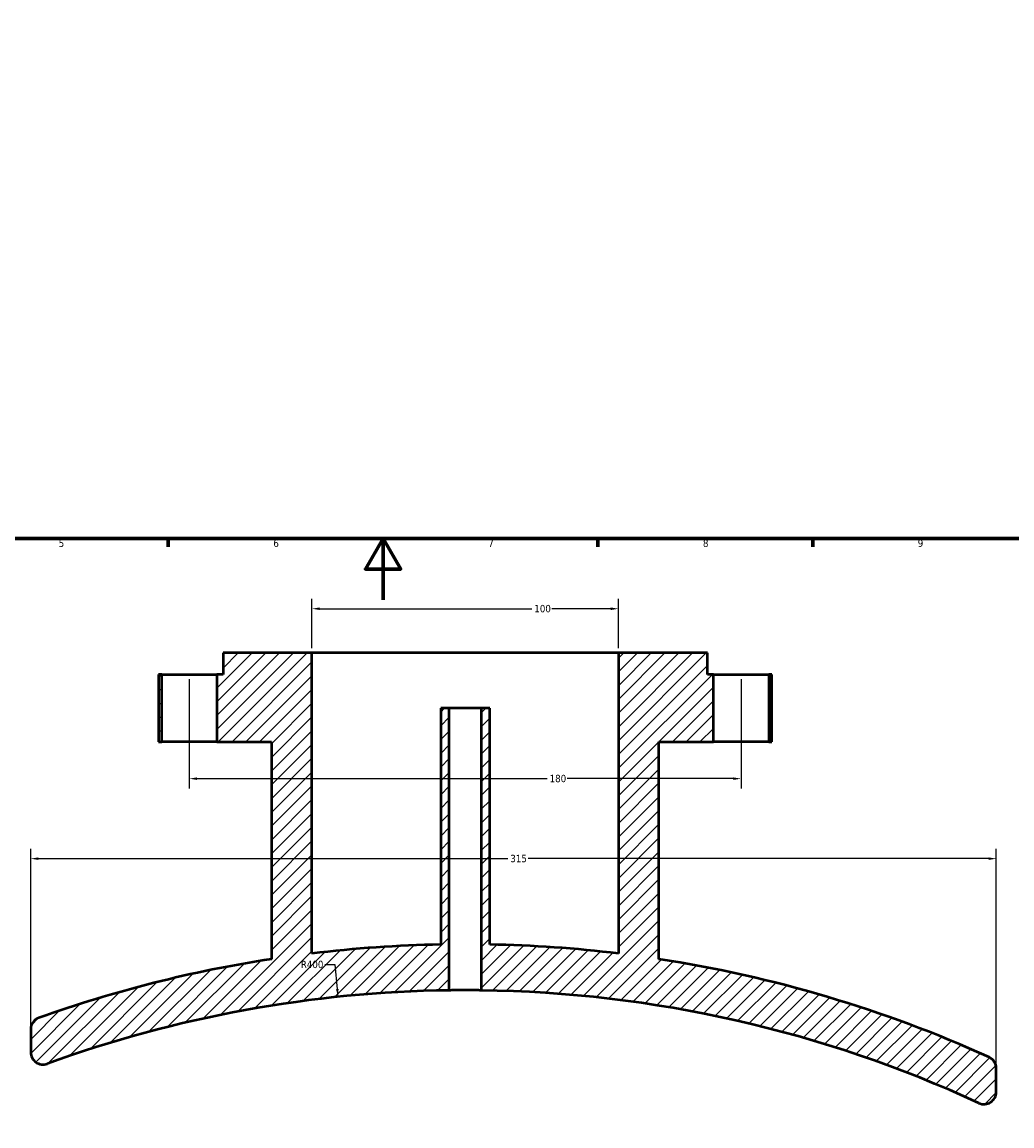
# Model space of a CAD drawing. Header units: millimetres. Extents: x -139 to 1051, y -527 to 904.
# Tile 3 of 9: x 303 to 626, y -172 to 188. Entities that reach past the tile are written whole.
import ezdxf

# ---------------------------------------------------------------- set-up
doc = ezdxf.new("R2010")
doc.units = ezdxf.units.MM
for name, color, linetype, lineweight in [('Border (ANSI)', 7, 'Continuous', 70), ('Dimension (ANSI)', 7, 'Continuous', 25), ('Hatch (ANSI)', 7, 'Continuous', 18), ('Visible (ANSI)', 7, 'Continuous', 50)]:
    doc.layers.add(name, color=color, linetype=linetype, lineweight=lineweight)
doc.styles.add('Note Text (ANSI)', font='tahoma.ttf')
doc.dimstyles.new('Default - mm (ANSI)', dxfattribs={"dimtxt": 2.399999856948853, "dimasz": 2.5, "dimexe": 3.175, "dimexo": 1.6002, "dimgap": 0.7999999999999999, "dimtad": 0, "dimtoh": 1, "dimdec": 0, "dimrnd": 1e-08, "dimzin": 4, "dimdsep": 46, "dimtxsty": 'Note Text (ANSI)', "dimcen": 0.09, "dimdle": 10, "dimclrd": 256, "dimclre": 256, "dimclrt": 5, "dimadec": 1, "dimazin": 1, "dimtfac": 1.270000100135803, "dimtofl": 0, "dimtmove": 0, "dimatfit": 3, "dimfxl": 1, "dimtolj": 1, "dimtzin": 4, "dimlwd": -1, "dimlwe": -1, "dimarcsym": 0})

# ---------------------------------------------------------------- blocks, each defined once
blk = doc.blocks.new('Borders Default Border')
at = {"layer": 'Border (ANSI)'}
for p, q in [((350.4166793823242, 20), (350.4166793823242, 17.20000028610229)), ((490.5833435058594, 20), (490.5833435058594, 17.20000028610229)), ((560.6666564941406, 20), (560.6666564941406, 17.20000028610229))]:
    blk.add_line(p, q, dxfattribs=at)
at = {"layer": 'Border (ANSI)', "flags": 128}
for points in [[(20, 20), (20, 574.0000152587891), (820.9999847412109, 574.0000152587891), (820.9999847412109, 20), (20, 20)], [(420.4999923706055, 0), (420.4999923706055, 20), (414.7264862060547, 10), (426.2734985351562, 10), (420.4999923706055, 20)]]:
    blk.add_lwpolyline(points, dxfattribs=at)
at = {"layer": 'Border (ANSI)', "color": 5, "true_color": 0x0000ff, "char_height": 2.39999994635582, "attachment_point": 7, "style": 'Note Text (ANSI)'}
for s, insert in [('5', (314.6722743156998, 17.1494327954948)), ('6', (384.6922474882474, 17.1494327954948)), ('7', (454.7986208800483, 17.20000005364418)), ('8', (524.8416341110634, 17.14554300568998)), ('9', (594.9153674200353, 17.15332258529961))]:
    blk.add_mtext(s, dxfattribs=dict(at, insert=insert))
blk = doc.blocks.new('*D10')
at = {"layer": 'Defpoints', "color": 0, "transparency": 16777216}
for p in [(405.8169446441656, -129.5240543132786), (447.2880295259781, -527.3684323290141)]:
    blk.add_point(p, dxfattribs=at)
at = {"layer": 'Dimension (ANSI)', "transparency": 16777216}
for p, q in [((401.5318786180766, -118.9870566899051), (404.7185736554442, -118.9870566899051)), ((404.7185736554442, -118.9870566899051), (405.5577503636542, -127.0375269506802))]:
    blk.add_line(p, q, dxfattribs=at)
blk.add_solid([(405.972171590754, -126.9943279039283), (405.1433291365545, -127.0807259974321), (405.8169446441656, -129.5240543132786)], dxfattribs=at)
at = {"layer": 'Dimension (ANSI)', "color": 5, "transparency": 16777216, "insert": (393.6543774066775, -117.7378962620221), "char_height": 2.399999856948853, "attachment_point": 1, "style": 'Note Text (ANSI)'}
blk.add_mtext('\\A1;R400', dxfattribs=at)
blk = doc.blocks.new('*D11')
at = {"layer": 'Defpoints', "color": 0, "transparency": 16777216}
for p in [(357.2880295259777, -24.36843232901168), (537.2880295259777, -24.36843232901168), (537.2880295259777, -58.36843232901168)]:
    blk.add_point(p, dxfattribs=at)
at = {"layer": 'Dimension (ANSI)', "transparency": 16777216}
for p, q in [((357.2880295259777, -25.96863232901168), (357.2880295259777, -61.54343232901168)), ((537.2880295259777, -25.96863232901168), (537.2880295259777, -61.54343232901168)), ((359.7880295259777, -58.36843232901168), (474.0340337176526, -58.36843232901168)), ((534.7880295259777, -58.36843232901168), (480.5420253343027, -58.36843232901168))]:
    blk.add_line(p, q, dxfattribs=at)
for points in [[(359.7880295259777, -57.95176566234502), (359.7880295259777, -58.78509899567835), (357.2880295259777, -58.36843232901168)], [(534.7880295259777, -57.95176566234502), (534.7880295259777, -58.78509899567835), (537.2880295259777, -58.36843232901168)]]:
    blk.add_solid(points, dxfattribs=at)
at = {"layer": 'Dimension (ANSI)', "color": 5, "transparency": 16777216, "insert": (474.8340337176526, -57.11363053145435), "char_height": 2.399999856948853, "attachment_point": 1, "style": 'Note Text (ANSI)'}
blk.add_mtext('\\A1;180', dxfattribs=at)
blk = doc.blocks.new('*D16')
at = {"layer": 'Defpoints', "color": 0, "transparency": 16777216}
for p in [(620.53802952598, -84.45795929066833), (305.5380295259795, -140.1398983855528), (620.53802952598, -152.8348056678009)]:
    blk.add_point(p, dxfattribs=at)
at = {"layer": 'Dimension (ANSI)', "transparency": 16777216}
for p, q in [((305.5380295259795, -138.5396983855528), (305.5380295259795, -81.28295929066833)), ((620.53802952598, -151.2346056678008), (620.53802952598, -81.28295929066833)), ((308.0380295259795, -84.45795929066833), (461.1994131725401, -84.45795929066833)), ((618.03802952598, -84.45795929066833), (467.8766458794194, -84.45795929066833))]:
    blk.add_line(p, q, dxfattribs=at)
for points in [[(308.0380295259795, -84.04129262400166), (308.0380295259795, -84.874625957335), (305.5380295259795, -84.45795929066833)], [(618.03802952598, -84.04129262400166), (618.03802952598, -84.874625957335), (620.53802952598, -84.45795929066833)]]:
    blk.add_solid(points, dxfattribs=at)
at = {"layer": 'Dimension (ANSI)', "color": 5, "transparency": 16777216, "insert": (461.9994131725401, -83.20799295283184), "char_height": 2.399999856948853, "attachment_point": 1, "style": 'Note Text (ANSI)'}
blk.add_mtext('\\A1;315', dxfattribs=at)
blk = doc.blocks.new('*D17')
at = {"layer": 'Defpoints', "color": 0, "transparency": 16777216}
for p in [(497.2880295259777, -2.955572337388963), (397.2880295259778, -17.36843232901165), (497.2880295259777, -17.36843232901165)]:
    blk.add_point(p, dxfattribs=at)
at = {"layer": 'Dimension (ANSI)', "transparency": 16777216}
for p, q in [((397.2880295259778, -15.76823232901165), (397.2880295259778, 0.2194276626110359)), ((497.2880295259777, -15.76823232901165), (497.2880295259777, 0.2194276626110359)), ((399.7880295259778, -2.955572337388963), (469.0340337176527, -2.955572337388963)), ((494.7880295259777, -2.955572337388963), (475.5420253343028, -2.955572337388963))]:
    blk.add_line(p, q, dxfattribs=at)
for points in [[(399.7880295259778, -2.538905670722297), (399.7880295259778, -3.37223900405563), (397.2880295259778, -2.955572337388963)], [(494.7880295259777, -2.538905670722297), (494.7880295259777, -3.37223900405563), (497.2880295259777, -2.955572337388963)]]:
    blk.add_solid(points, dxfattribs=at)
at = {"layer": 'Dimension (ANSI)', "color": 5, "transparency": 16777216, "insert": (469.8340337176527, -1.706411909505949), "char_height": 2.399999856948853, "attachment_point": 1, "style": 'Note Text (ANSI)'}
blk.add_mtext('\\A1;100', dxfattribs=at)

msp = doc.modelspace()

# ---------------------------------------------------------------- hatches: boundary and pattern name
at = {"layer": 'Hatch (ANSI)'}
h = msp.add_hatch(dxfattribs=at)
h.set_pattern_fill('ANSI31', color=256, scale=25.4, style=0)
h.set_pattern_definition([(45, (0, 0), (-2.245064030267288, 2.245064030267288), [])])
edge = h.paths.add_edge_path()
edge.add_line((366.2880295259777, -24.36843232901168), (366.2880295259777, -46.36843232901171))
edge.add_line((366.2880295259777, -46.36843232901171), (384.0880295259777, -46.36843232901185))
edge.add_line((384.0880295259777, -46.36843232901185), (384.0880295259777, -117.2089999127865))
edge.add_ellipse((447.288029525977, -527.3684323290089), major_axis=(-410.1594324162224, -63.19999999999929), ratio=1, start_angle=270, end_angle=280.8225453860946)
edge.add_ellipse((309.5380295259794, -140.1398983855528), major_axis=(-3.768647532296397, -1.340632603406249), ratio=1, start_angle=270.0000000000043, end_angle=340.4178446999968)
edge.add_line((305.5380295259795, -140.1398983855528), (305.5380295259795, -147.5777827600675))
edge.add_ellipse((309.5380295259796, -147.5777827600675), major_axis=(7.105427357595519e-14, -4.000000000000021), ratio=1, start_angle=270, end_angle=379.9356991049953)
edge.add_ellipse((447.2880295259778, -527.3684323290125), major_axis=(376.0303461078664, 136.3861386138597), ratio=1, start_angle=70.80916701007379, end_angle=90, ccw=False)
edge.add_line((442.0880295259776, -127.4022337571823), (442.0880295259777, -35.36843232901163))
edge.add_line((442.0880295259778, -35.36843232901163), (439.2880295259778, -35.36843232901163))
edge.add_line((439.2880295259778, -35.36843232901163), (439.2880295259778, -112.4455479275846))
edge.add_ellipse((447.288029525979, -527.3684323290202), major_axis=(-414.9228844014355, -8.000000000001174), ratio=1, start_angle=270, end_angle=275.8153514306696)
edge.add_line((397.2880295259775, -115.3914912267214), (397.2880295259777, -17.36843232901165))
edge.add_line((397.2880295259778, -17.36843232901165), (368.2880295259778, -17.36843232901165))
edge.add_line((368.2880295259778, -17.36843232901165), (368.2880295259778, -24.36843232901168))
edge.add_line((368.2880295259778, -24.36843232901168), (366.2880295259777, -24.36843232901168))
h.paths.add_polyline_path([(348.2880295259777, -46.36843232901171), (348.2880295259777, -24.36843232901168), (347.2880295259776, -24.36843232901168), (347.2880295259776, -46.36843232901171)])
edge = h.paths.add_edge_path()
edge.add_line((528.2880295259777, -46.36843232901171), (528.2880295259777, -24.36843232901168))
edge.add_line((528.2880295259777, -24.36843232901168), (526.2880295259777, -24.36843232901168))
edge.add_line((526.2880295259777, -24.36843232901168), (526.2880295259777, -17.36843232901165))
edge.add_line((526.2880295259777, -17.36843232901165), (497.2880295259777, -17.36843232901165))
edge.add_line((497.2880295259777, -17.36843232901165), (497.2880295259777, -115.3914912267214))
edge.add_ellipse((447.2880295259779, -527.3684323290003), major_axis=(-411.9769411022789, 49.99999999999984), ratio=1, start_angle=270, end_angle=275.8153514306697)
edge.add_line((455.2880295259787, -112.4455479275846), (455.2880295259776, -35.36843232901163))
edge.add_line((455.2880295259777, -35.36843232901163), (452.4880295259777, -35.36843232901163))
edge.add_line((452.4880295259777, -35.36843232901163), (452.4880295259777, -127.4022337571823))
edge.add_ellipse((447.2880295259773, -527.3684323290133), major_axis=(399.9661985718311, -5.200000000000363), ratio=1, start_angle=65.97745767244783, end_angle=90, ccw=False)
edge.add_ellipse((616.5380295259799, -160.5299971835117), major_axis=(3.632063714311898, -1.675742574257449), ratio=1, start_angle=269.9999999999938, end_angle=384.7674084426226)
edge.add_line((620.5380295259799, -160.5299971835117), (620.5380295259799, -152.8348056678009))
edge.add_ellipse((616.5380295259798, -152.8348056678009), major_axis=(1.135101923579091e-25, 4.000000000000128), ratio=1, start_angle=270, end_angle=335.6820111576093)
edge.add_ellipse((447.2880295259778, -527.3684323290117), major_axis=(-378.1787227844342, 170.8972019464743), ratio=1, start_angle=270, end_angle=285.55837892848)
edge.add_line((510.4880295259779, -117.2089999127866), (510.4880295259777, -46.36843232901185))
edge.add_line((510.4880295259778, -46.36843232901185), (528.2880295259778, -46.36843232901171))
h.paths.add_polyline_path([(546.2880295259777, -24.36843232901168), (546.2880295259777, -46.36843232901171), (547.2880295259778, -46.36843232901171), (547.2880295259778, -24.36843232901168)])

# ---------------------------------------------------------------- linework, layer by layer
at = {"layer": 'Visible (ANSI)'}
for p, q in [((397.2880295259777, -17.36843232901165), (368.2880295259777, -17.36843232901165)), ((368.2880295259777, -17.36843232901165), (368.2880295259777, -24.36843232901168)), ((397.2880295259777, -115.3914912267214), (397.2880295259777, -17.36843232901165)), ((497.2880295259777, -17.36843232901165), (397.2880295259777, -17.36843232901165)), ((526.2880295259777, -17.36843232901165), (497.2880295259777, -17.36843232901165)), ((497.2880295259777, -17.36843232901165), (497.2880295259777, -115.3914912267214)), ((526.2880295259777, -24.36843232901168), (526.2880295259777, -17.36843232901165)), ((348.2880295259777, -24.36843232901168), (347.2880295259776, -24.36843232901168)), ((347.2880295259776, -24.36843232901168), (347.2880295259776, -46.36843232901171)), ((348.2880295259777, -46.36843232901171), (348.2880295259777, -24.36843232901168)), ((348.2880295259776, -24.36843232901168), (366.2880295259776, -24.36843232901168)), ((366.2880295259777, -24.36843232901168), (366.2880295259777, -46.36843232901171)), ((368.2880295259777, -24.36843232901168), (366.2880295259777, -24.36843232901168)), ((528.2880295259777, -24.36843232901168), (526.2880295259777, -24.36843232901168)), ((528.2880295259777, -46.36843232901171), (528.2880295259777, -24.36843232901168)), ((528.2880295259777, -24.36843232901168), (546.2880295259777, -24.36843232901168)), ((546.2880295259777, -24.36843232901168), (546.2880295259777, -46.36843232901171)), ((547.2880295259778, -24.36843232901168), (546.2880295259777, -24.36843232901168)), ((547.2880295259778, -46.36843232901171), (547.2880295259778, -24.36843232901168)), ((442.0880295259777, -35.36843232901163), (439.2880295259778, -35.36843232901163)), ((439.2880295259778, -35.36843232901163), (439.2880295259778, -112.4455479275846)), ((442.0880295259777, -127.4022337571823), (442.0880295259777, -35.36843232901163)), ((452.4880295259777, -35.3684323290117), (442.0880295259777, -35.3684323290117)), ((455.2880295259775, -35.36843232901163), (452.4880295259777, -35.36843232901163)), ((452.4880295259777, -35.36843232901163), (452.4880295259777, -127.4022337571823)), ((455.2880295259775, -112.4455479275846), (455.2880295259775, -35.36843232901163)), ((347.2880295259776, -46.36843232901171), (348.2880295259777, -46.36843232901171)), ((366.2880295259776, -46.36843232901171), (348.2880295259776, -46.36843232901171)), ((366.2880295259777, -46.36843232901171), (384.0880295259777, -46.36843232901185)), ((384.0880295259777, -46.36843232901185), (384.0880295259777, -117.2089999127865)), ((510.4880295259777, -117.2089999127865), (510.4880295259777, -46.36843232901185)), ((510.4880295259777, -46.36843232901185), (528.2880295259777, -46.36843232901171)), ((546.2880295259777, -46.36843232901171), (528.2880295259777, -46.36843232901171)), ((546.2880295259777, -46.36843232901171), (547.2880295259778, -46.36843232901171)), ((305.5380295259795, -140.1398983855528), (305.5380295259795, -147.5777827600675)), ((620.5380295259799, -160.5299971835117), (620.53802952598, -152.8348056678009))]:
    msp.add_line(p, q, dxfattribs=at)
for centre, radius, start, end in [((447.2880295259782, -527.36843232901), 414.9999999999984, 91.10456537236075, 96.91991680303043), ((447.2880295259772, -527.3684323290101), 414.9999999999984, 83.08008319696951, 88.89543462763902), ((447.2880295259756, -527.3684323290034), 414.9999999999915, 98.75960991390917, 109.5821553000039), ((447.2880295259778, -527.3684323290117), 415.0000000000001, 65.6820111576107, 81.24039008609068), ((447.2880295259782, -527.3684323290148), 400.0000000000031, 90.74486611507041, 109.9356991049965), ((447.2880295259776, -527.3684323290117), 400.0000000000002, 65.23259155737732, 89.25513388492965), ((309.5380295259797, -140.1398983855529), 4.000000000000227, 109.5821553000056, 180), ((309.5380295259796, -147.5777827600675), 4.000000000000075, 180, 289.9356991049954), ((616.5380295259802, -152.8348056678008), 3.999999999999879, 0, 65.68201115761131), ((616.5380295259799, -160.5299971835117), 4.000000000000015, 245.2325915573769, 0)]:
    msp.add_arc(centre, radius, start, end, dxfattribs=at)
msp.add_open_spline([(452.4880295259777, -127.4022337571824), (452.4880295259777, -127.4022337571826), (452.3575395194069, -127.4004705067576), (451.8268582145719, -127.3940963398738), (451.426667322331, -127.3895768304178), (450.5033022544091, -127.3810885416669), (449.9185787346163, -127.3765691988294), (448.637408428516, -127.3701954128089), (447.9409610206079, -127.3684323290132), (446.6350980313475, -127.3684323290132), (445.9386506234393, -127.3701954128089), (444.657480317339, -127.3765691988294), (444.0727567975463, -127.3810885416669), (443.1493917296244, -127.3895768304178), (442.7492008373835, -127.3940963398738), (442.2185195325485, -127.4004705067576), (442.0880295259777, -127.4022337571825), (442.0880295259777, -127.4022337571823)], degree=3, knots=[0, 0, 0, 0, 0.1958794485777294, 0.1958794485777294, 0.3917588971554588, 0.3917588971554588, 0.5876383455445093, 0.5876383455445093, 0.78351779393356, 0.78351779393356, 0.9793972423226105, 0.9793972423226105, 1.175276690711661, 1.175276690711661, 1.371156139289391, 1.371156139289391, 1.56703558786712, 1.56703558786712, 1.56703558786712, 1.56703558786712], dxfattribs=at)

# ---------------------------------------------------------------- block references
msp.add_blockref('Borders Default Border', (0, 0))

# ---------------------------------------------------------------- dimensions: what is measured, and where the dimension line sits
at = {"layer": 'Dimension (ANSI)'}
dim = msp.add_linear_dim(base=(497.2880295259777, -2.955572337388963), p1=(397.2880295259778, -17.36843232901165), p2=(497.2880295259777, -17.36843232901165), dimstyle='Default - mm (ANSI)', override={"dimgap": 0.7999999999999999, "dimtoh": 0, "dimdec": 0, "dimtol": 0, "dimlim": 0, "dimtp": 0, "dimtm": -0, "dimtdec": 2, "dimatfit": 1}, dxfattribs=at)
dim.commit()
dim.dimension.update_dxf_attribs({"geometry": '*D17', "text_midpoint": (472.2880295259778, -2.955572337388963), "dimtype": 160})
for base, p1, p2, picture, middle in [((537.2880295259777, -58.36843232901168), (357.2880295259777, -24.36843232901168), (537.2880295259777, -24.36843232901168), '*D11', (477.2880295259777, -58.36843232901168)), ((620.53802952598, -84.45795929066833), (305.5380295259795, -140.1398983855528), (620.53802952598, -152.8348056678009), '*D16', (464.5380295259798, -84.45795929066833))]:
    dim = msp.add_linear_dim(base=base, p1=p1, p2=p2, angle=180, dimstyle='Default - mm (ANSI)', override={"dimgap": 0.7999999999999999, "dimtoh": 0, "dimdec": 0, "dimtol": 0, "dimlim": 0, "dimtp": 0, "dimtm": -0, "dimtdec": 2, "dimatfit": 1}, dxfattribs=at)
    dim.commit()
    dim.dimension.update_dxf_attribs({"geometry": picture, "text_midpoint": middle, "dimtype": 160})
dim = msp.add_radius_dim(center=(447.2880295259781, -527.3684323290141), mpoint=(405.8169446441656, -129.5240543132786), dimstyle='Default - mm (ANSI)', override={"dimgap": 0.7999999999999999, "dimtih": 1, "dimdec": 0, "dimlfac": 0.9999999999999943, "dimcen": 0, "dimtol": 0, "dimlim": 0, "dimtp": 0, "dimtm": -0, "dimtdec": 2}, dxfattribs=at)
dim.commit()
dim.dimension.update_dxf_attribs({"geometry": '*D10', "text_midpoint": (397.193128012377, -118.9870566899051), "dimtype": 164})

doc.saveas('drawing.dxf')
